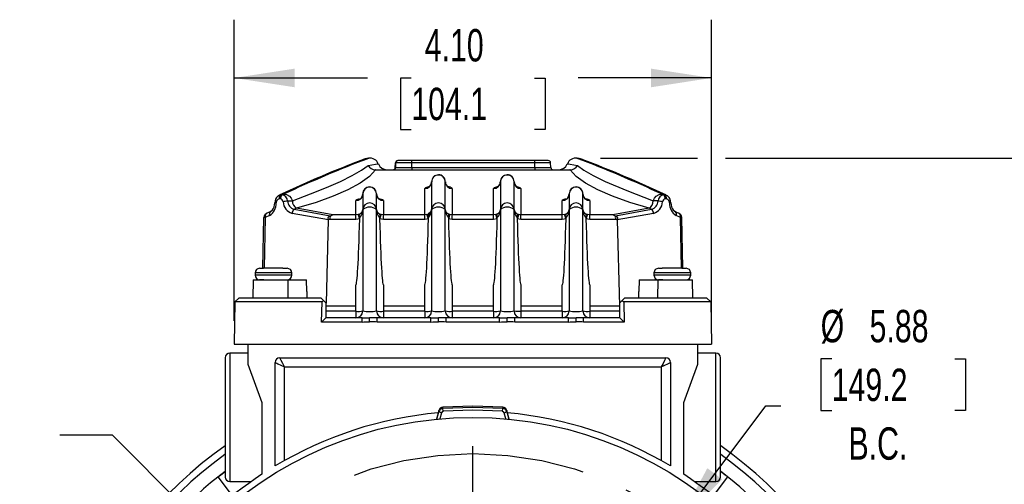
# Model space of a CAD drawing. Header units: inches. Extents: x 0 to 44, y 0 to 34.
# Tile 9 of 18: x 31.3 to 39.7, y 12.9 to 16.9. Entities that reach past the tile are written whole.
import ezdxf

# ---------------------------------------------------------------- set-up
doc = ezdxf.new("R2010")
doc.units = ezdxf.units.IN
doc.header["$LTSCALE"] = 4
doc.header["$MEASUREMENT"] = 0
doc.linetypes.add('CENTERX2', pattern=[0.8, 0.5, -0.1, 0.1, -0.1])
doc.layers.add('CENTER', color=40, linetype='CENTERX2')
doc.layers.add('DIMENSIONS', color=140, linetype='Continuous', lineweight=25)
doc.styles.add('SLDTEXTSTYLE0', font='TXT', dxfattribs={"width": 0.7})
doc.dimstyles.new('SLDDIMSTYLE1', dxfattribs={"dimtxt": 0.277778, "dimasz": 0.52, "dimexe": 0, "dimexo": 0.0625, "dimgap": 0.069444, "dimtad": 0, "dimtih": 1, "dimtoh": 1, "dimrnd": 1e-09, "dimzin": 12, "dimdsep": 46, "dimtxsty": 'SLDTEXTSTYLE0', "dimsah": 1, "dimcen": 0.09, "dimadec": 0, "dimazin": 3, "dimtfac": 1, "dimtofl": 0, "dimtmove": 0, "dimatfit": 3, "dimfxl": 0, "dimfrac": 2, "dimtolj": 1, "dimtzin": 12, "dimarcsym": 0})
doc.dimstyles.new('SLDDIMSTYLE4', dxfattribs={"dimtxt": 0.277778, "dimasz": 0.52, "dimexe": 0, "dimexo": 0.0625, "dimgap": 0.069444, "dimtad": 0, "dimtih": 1, "dimtoh": 1, "dimrnd": 1e-09, "dimzin": 12, "dimdsep": 46, "dimtxsty": 'SLDTEXTSTYLE0', "dimsah": 1, "dimcen": 0, "dimadec": 0, "dimazin": 3, "dimtfac": 1, "dimtofl": 0, "dimtmove": 0, "dimatfit": 3, "dimfxl": 0, "dimfrac": 2, "dimtolj": 1, "dimtzin": 12, "dimarcsym": 0})
doc.dimstyles.new('SLDDIMSTYLE5', dxfattribs={"dimtxt": 0.277778, "dimasz": 0.52, "dimexe": 0, "dimexo": 0.0625, "dimgap": 0.069444, "dimtad": 0, "dimtih": 1, "dimtoh": 1, "dimrnd": 1e-09, "dimzin": 4, "dimdsep": 46, "dimtxsty": 'SLDTEXTSTYLE0', "dimsah": 1, "dimcen": 0.09, "dimadec": 0, "dimazin": 1, "dimtfac": 1, "dimtofl": 0, "dimtmove": 0, "dimatfit": 3, "dimfxl": 0, "dimfrac": 2, "dimtolj": 1, "dimtzin": 12, "dimarcsym": 0})

# ---------------------------------------------------------------- blocks, each defined once
blk = doc.blocks.new('_D_8')
at = {"layer": 'DIMENSIONS'}
for p, q in [((38.2591, 13.9549), (38.1658, 13.9549)), ((38.1658, 13.9549), (38.1658, 13.5132)), ((39.3158, 13.9549), (39.4091, 13.9549)), ((39.4091, 13.9549), (39.4091, 13.5132)), ((36.9433, 12.553), (37.6936, 13.5514)), ((37.6936, 13.5514), (37.8225, 13.5514)), ((38.1658, 13.5132), (38.2591, 13.5132)), ((39.4091, 13.5132), (39.3158, 13.5132))]:
    blk.add_line(p, q, dxfattribs=at)
blk.add_solid([(36.9433, 12.553), (37.3197, 12.9207), (37.1918, 13.0168)], dxfattribs=at)
at = {"layer": 'DIMENSIONS', "char_height": 0.27778, "attachment_point": 1, "style": 'SLDTEXTSTYLE0'}
for s, insert in [('%%c', (38.1648, 14.3752)), ('5.88', (38.5845, 14.3752)), ('149.2', (38.2591, 13.8712)), ('B.C.', (38.4036, 13.3673))]:
    blk.add_mtext(s, dxfattribs=dict(at, insert=insert))
blk = doc.blocks.new('_D_9')
at = {"layer": 'DIMENSIONS'}
for p, q in [((33.1294, 14.2826), (33.1294, 16.8662)), ((37.2278, 14.2826), (37.2278, 16.8662)), ((33.1294, 16.3662), (34.2737, 16.3662)), ((34.6502, 16.3657), (34.5569, 16.3657)), ((34.5569, 16.3657), (34.5569, 15.9239)), ((35.7069, 16.3657), (35.8003, 16.3657)), ((35.8003, 16.3657), (35.8003, 15.9239)), ((37.2278, 16.3662), (36.0835, 16.3662)), ((34.5569, 15.9239), (34.6502, 15.9239)), ((35.8003, 15.9239), (35.7069, 15.9239))]:
    blk.add_line(p, q, dxfattribs=at)
for points in [[(33.1294, 16.3662), (33.6494, 16.2862), (33.6494, 16.4462)], [(37.2278, 16.3662), (36.7078, 16.4462), (36.7078, 16.2862)]]:
    blk.add_solid(points, dxfattribs=at)
at = {"layer": 'DIMENSIONS', "char_height": 0.27778, "attachment_point": 1, "style": 'SLDTEXTSTYLE0'}
for s, insert in [('4.10', (34.7658, 16.7859)), ('104.1', (34.6502, 16.282))]:
    blk.add_mtext(s, dxfattribs=dict(at, insert=insert))
blk = doc.blocks.new('_D_10')
at = {"layer": 'DIMENSIONS'}
for p, q in [((36.2739, 15.6768), (37.1078, 15.6768)), ((37.3478, 15.6768), (40.9341, 15.6768)), ((40.4341, 15.6768), (40.4341, 13.4453)), ((39.9057, 12.9402), (39.8124, 12.9402)), ((39.8124, 12.9402), (39.8124, 12.4984)), ((40.9624, 12.9402), (41.0557, 12.9402)), ((41.0557, 12.9402), (41.0557, 12.4984)), ((39.8124, 12.4984), (39.9057, 12.4984)), ((40.4341, 10.2047), (40.4341, 12.4362)), ((41.0557, 12.4984), (40.9624, 12.4984)), ((38.7266, 10.2047), (40.9341, 10.2047))]:
    blk.add_line(p, q, dxfattribs=at)
for points in [[(40.4341, 15.6768), (40.3541, 15.1568), (40.5141, 15.1568)], [(40.4341, 10.2047), (40.5141, 10.7247), (40.3541, 10.7247)]]:
    blk.add_solid(points, dxfattribs=at)
at = {"layer": 'DIMENSIONS', "char_height": 0.27778, "attachment_point": 1, "style": 'SLDTEXTSTYLE0'}
for s, insert in [('5.47', (40.0212, 13.3605)), ('139.0', (39.9057, 12.8565))]:
    blk.add_mtext(s, dxfattribs=dict(at, insert=insert))
blk = doc.blocks.new('_D_13')
at = {"layer": 'DIMENSIONS'}
for p, q in [((32.0838, 13.2994), (31.6321, 13.2994)), ((32.991, 12.3923), (32.0838, 13.2994))]:
    blk.add_line(p, q, dxfattribs=at)
blk.add_solid([(32.991, 12.3923), (32.6799, 12.8166), (32.5667, 12.7034)], dxfattribs=at)
at = {"layer": 'DIMENSIONS', "char_height": 0.27778, "attachment_point": 1, "style": 'SLDTEXTSTYLE0'}
for s, insert in [('4X', (30.305, 13.6581)), ('%%c', (29.7078, 13.2152)), ('3/8-16', (30.1275, 13.2163))]:
    blk.add_mtext(s, dxfattribs=dict(at, insert=insert))
blk = doc.blocks.new('SW_CENTERMARKSYMBOL_5')
at = {"layer": 'CENTER', "color": 0}
for p, q in [((0, 0.2), (0, 3.348)), ((0, 0), (0, 0.1)), ((-0.2, 0), (-3.348, 0)), ((0, 0), (-0.1, 0)), ((0, 0), (0, -0.1)), ((0, 0), (0.1, 0)), ((0.2, 0), (3.348, 0)), ((0, -0.2), (0, -3.348))]:
    blk.add_line(p, q, dxfattribs=at)

msp = doc.modelspace()

# ---------------------------------------------------------------- linework, layer by layer
for p, q in [((34.2833, 15.6768), (34.2684, 15.6751)), ((34.2823, 15.6763), (34.2818, 15.6762)), ((34.5129, 15.5974), (34.515, 15.6378)), ((34.5184, 15.6378), (34.515, 15.6378)), ((34.5163, 15.5974), (34.5184, 15.6378)), ((34.6558, 15.6378), (34.5184, 15.6378)), ((34.6557, 15.6574), (34.5381, 15.6574)), ((35.7097, 15.6574), (34.6557, 15.6574)), ((34.6558, 15.5974), (34.6558, 15.6378)), ((35.7098, 15.6378), (34.6558, 15.6378)), ((34.7014, 15.6576), (34.7013, 15.6574)), ((35.8265, 15.6574), (35.7097, 15.6574)), ((35.7098, 15.5974), (35.7098, 15.6378)), ((35.8462, 15.6378), (35.7098, 15.6378)), ((35.8483, 15.5974), (35.8462, 15.6378)), ((36.0888, 15.6751), (36.0738, 15.6768)), ((36.0754, 15.6762), (36.0749, 15.6763)), ((34.3453, 15.5787), (34.3431, 15.5787)), ((34.3453, 15.5787), (36.0119, 15.5787)), ((34.5129, 15.5974), (34.5163, 15.5974)), ((34.5163, 15.5974), (34.6558, 15.5974)), ((34.6558, 15.5974), (35.7098, 15.5974)), ((35.7098, 15.5974), (35.8483, 15.5974)), ((36.0141, 15.5787), (36.0119, 15.5787)), ((34.8243, 15.475), (34.8243, 15.2372)), ((34.9424, 15.2372), (34.9424, 15.475)), ((35.4148, 15.475), (35.4148, 15.2372)), ((35.5329, 15.2372), (35.5329, 15.475)), ((34.7652, 15.1915), (34.7652, 15.4168)), ((35.0014, 15.4168), (35.0014, 15.1915)), ((35.3558, 15.1915), (35.3558, 15.4168)), ((35.592, 15.4168), (35.592, 15.1915)), ((33.5259, 15.328), (33.5151, 15.328)), ((33.5241, 15.3635), (33.5427, 15.3688)), ((33.5304, 15.3625), (33.5427, 15.3688)), ((33.5413, 15.3625), (33.5304, 15.3625)), ((33.5536, 15.3688), (33.5413, 15.3625)), ((33.5427, 15.3688), (33.5536, 15.3688)), ((33.62, 15.3125), (33.6293, 15.3121)), ((34.1747, 15.1915), (34.1747, 15.313)), ((34.2337, 15.3712), (34.2337, 15.2372)), ((34.3518, 15.2372), (34.3518, 15.3712)), ((34.4109, 15.313), (34.4109, 15.1915)), ((35.9463, 15.1915), (35.9463, 15.313)), ((36.0054, 15.3712), (36.0054, 15.2372)), ((36.1235, 15.2372), (36.1235, 15.3712)), ((36.1825, 15.313), (36.1825, 15.1915)), ((36.7371, 15.3125), (36.7279, 15.3121)), ((36.8036, 15.3688), (36.8159, 15.3625)), ((36.8144, 15.3688), (36.8036, 15.3688)), ((36.8144, 15.3688), (36.8268, 15.3625)), ((36.8144, 15.3688), (36.8336, 15.3634)), ((36.8268, 15.3625), (36.8159, 15.3625)), ((36.8421, 15.328), (36.8313, 15.328)), ((36.8522, 15.3521), (36.8339, 15.3638)), ((33.4386, 15.216), (33.4021, 15.199)), ((33.449, 15.2232), (33.4116, 15.206)), ((33.455, 15.2278), (33.4386, 15.216)), ((33.4563, 15.2291), (33.4463, 15.2218)), ((33.9541, 15.1804), (33.644, 15.2372)), ((33.9779, 15.1915), (33.6659, 15.2472)), ((34.2337, 15.2372), (34.2337, 14.3661)), ((34.3518, 14.366), (34.3518, 15.2372)), ((34.8243, 15.2372), (34.8153, 15.2139)), ((34.8243, 15.2372), (34.8243, 14.3661)), ((34.9424, 14.366), (34.9424, 15.2372)), ((35.4148, 15.2372), (35.4148, 14.366)), ((35.5329, 14.366), (35.5329, 15.2372)), ((36.0054, 15.2372), (36.0054, 14.366)), ((36.1235, 14.366), (36.1235, 15.2372)), ((36.6913, 15.2472), (36.3793, 15.1915)), ((36.7132, 15.2372), (36.4031, 15.1804)), ((36.9109, 15.2218), (36.9009, 15.2291)), ((36.9186, 15.216), (36.9021, 15.2279)), ((36.9082, 15.2232), (36.9456, 15.206)), ((36.9551, 15.199), (36.9186, 15.216)), ((33.3769, 14.7322), (33.3845, 15.1677)), ((33.3845, 15.1683), (33.3846, 15.1687)), ((33.3845, 15.1677), (33.3845, 15.1683)), ((33.3961, 15.1677), (33.3885, 14.7322)), ((33.4325, 15.1845), (33.3961, 15.1677)), ((33.4021, 15.199), (33.4035, 15.2009)), ((33.4116, 15.206), (33.4035, 15.2009)), ((33.4035, 15.2009), (33.4035, 15.2017)), ((33.9392, 15.1477), (33.6271, 15.2041)), ((33.9215, 14.4323), (33.9392, 15.1477)), ((33.9392, 15.1477), (33.9393, 15.15)), ((33.9437, 15.1527), (33.9393, 15.15)), ((34.1747, 15.1527), (33.9437, 15.1527)), ((33.9541, 15.1804), (33.9531, 15.1796)), ((34.1747, 15.1915), (33.9779, 15.1915)), ((34.1943, 15.195), (34.1747, 15.1915)), ((34.1747, 15.1527), (34.1747, 15.1915)), ((34.2074, 15.1584), (34.1747, 15.1527)), ((34.2074, 15.1584), (34.1943, 15.195)), ((34.2074, 15.1584), (34.2077, 15.1692)), ((34.3778, 15.1692), (34.3781, 15.1584)), ((34.3912, 15.195), (34.3781, 15.1584)), ((34.4109, 15.1527), (34.3781, 15.1584)), ((34.4109, 15.1915), (34.3912, 15.195)), ((34.7652, 15.1915), (34.4109, 15.1915)), ((34.4109, 15.1527), (34.4109, 15.1915)), ((34.7652, 15.1527), (34.4109, 15.1527)), ((34.7849, 15.195), (34.7652, 15.1915)), ((34.7652, 15.1527), (34.7652, 15.1915)), ((34.798, 15.1584), (34.7652, 15.1527)), ((34.798, 15.1584), (34.7849, 15.195)), ((34.798, 15.1584), (34.7982, 15.1692)), ((34.8153, 15.2139), (34.7982, 15.2008)), ((34.9684, 15.1692), (34.9687, 15.1584)), ((34.9818, 15.195), (34.9687, 15.1584)), ((35.0014, 15.1527), (34.9687, 15.1584)), ((35.0014, 15.1915), (34.9818, 15.195)), ((35.3558, 15.1915), (35.0014, 15.1915)), ((35.0014, 15.1527), (35.0014, 15.1915)), ((35.3558, 15.1527), (35.0014, 15.1527)), ((35.3754, 15.195), (35.3558, 15.1915)), ((35.3558, 15.1527), (35.3558, 15.1915)), ((35.3885, 15.1584), (35.3558, 15.1527)), ((35.3885, 15.1584), (35.3754, 15.195)), ((35.3885, 15.1584), (35.3888, 15.1692)), ((35.5589, 15.1692), (35.5592, 15.1584)), ((35.5723, 15.195), (35.5592, 15.1584)), ((35.592, 15.1527), (35.5592, 15.1584)), ((35.592, 15.1915), (35.5723, 15.195)), ((35.9463, 15.1915), (35.592, 15.1915)), ((35.592, 15.1527), (35.592, 15.1915)), ((35.9463, 15.1527), (35.592, 15.1527)), ((35.966, 15.195), (35.9463, 15.1915)), ((35.9463, 15.1527), (35.9463, 15.1915)), ((35.9791, 15.1584), (35.9463, 15.1527)), ((35.9791, 15.1584), (35.966, 15.195)), ((35.9791, 15.1584), (35.9793, 15.1692)), ((36.1495, 15.1692), (36.1498, 15.1584)), ((36.1629, 15.195), (36.1498, 15.1584)), ((36.1825, 15.1527), (36.1498, 15.1584)), ((36.1825, 15.1915), (36.1629, 15.195)), ((36.3793, 15.1915), (36.1825, 15.1915)), ((36.1825, 15.1527), (36.1825, 15.1915)), ((36.4135, 15.1527), (36.1825, 15.1527)), ((36.4031, 15.1804), (36.4041, 15.1796)), ((36.4179, 15.15), (36.4135, 15.1527)), ((36.418, 15.1477), (36.4179, 15.15)), ((36.7301, 15.2041), (36.418, 15.1477)), ((36.418, 15.1477), (36.4363, 14.4089)), ((36.9611, 15.1677), (36.9247, 15.1845)), ((36.9537, 15.2009), (36.9456, 15.206)), ((36.9537, 15.2017), (36.9456, 15.206)), ((36.9537, 15.2017), (36.9537, 15.2009)), ((36.9551, 15.199), (36.9537, 15.2009)), ((36.9687, 14.7322), (36.9611, 15.1677)), ((36.9726, 15.1687), (36.9726, 15.1683)), ((36.9726, 15.1683), (36.9726, 15.1677)), ((36.9802, 14.7322), (36.9726, 15.1677)), ((33.3479, 14.7322), (33.38, 14.7322)), ((33.466, 14.7322), (33.38, 14.7322)), ((33.5469, 14.7322), (33.466, 14.7322)), ((33.5469, 14.7322), (33.5841, 14.7322)), ((36.7731, 14.7322), (36.8052, 14.7322)), ((36.8912, 14.7322), (36.8052, 14.7322)), ((36.9721, 14.7322), (36.8912, 14.7322)), ((36.9721, 14.7322), (37.0093, 14.7322)), ((33.2916, 14.6338), (33.2888, 14.4763)), ((33.2916, 14.6338), (33.589, 14.6338)), ((33.3085, 14.6929), (33.3085, 14.6732)), ((33.6235, 14.6929), (33.3085, 14.6929)), ((33.466, 14.6732), (33.3085, 14.6732)), ((33.3851, 14.6338), (33.3479, 14.6338)), ((33.6235, 14.6732), (33.466, 14.6732)), ((33.589, 14.6338), (33.5909, 14.4763)), ((33.589, 14.6338), (33.7519, 14.6338)), ((33.6235, 14.6732), (33.6235, 14.6929)), ((33.7531, 14.5337), (33.7519, 14.6338)), ((36.6053, 14.6338), (36.6041, 14.5337)), ((36.6053, 14.6338), (36.7682, 14.6338)), ((36.7337, 14.6929), (36.7337, 14.6732)), ((37.0487, 14.6929), (36.7337, 14.6929)), ((36.8912, 14.6732), (36.7337, 14.6732)), ((36.7663, 14.4763), (36.7682, 14.6338)), ((36.7682, 14.6338), (37.0656, 14.6338)), ((36.8103, 14.6338), (36.7731, 14.6338)), ((37.0487, 14.6732), (36.8912, 14.6732)), ((36.982, 14.6338), (36.9819, 14.6362)), ((37.0487, 14.6732), (37.0487, 14.6929)), ((37.0684, 14.4763), (37.0656, 14.6338)), ((34.1747, 14.3661), (34.1747, 14.5905)), ((34.4109, 14.5905), (34.4109, 14.3661)), ((34.7652, 14.3661), (34.7652, 14.5905)), ((35.0014, 14.5905), (35.0014, 14.3661)), ((35.3558, 14.3661), (35.3558, 14.5905)), ((35.592, 14.5905), (35.592, 14.3661)), ((35.9463, 14.3661), (35.9463, 14.5905)), ((36.1825, 14.5905), (36.1825, 14.3661)), ((33.1687, 14.4763), (33.1357, 14.4433)), ((33.8774, 14.4763), (33.1687, 14.4763)), ((33.7531, 14.5337), (33.7531, 14.4763)), ((33.8774, 14.4763), (33.8971, 14.4567)), ((33.8837, 14.4433), (33.8971, 14.4567)), ((33.8971, 14.4567), (33.9168, 14.437)), ((36.4404, 14.437), (36.4601, 14.4567)), ((36.4601, 14.4567), (36.4798, 14.4763)), ((36.4601, 14.4567), (36.4735, 14.4433)), ((37.1884, 14.4763), (36.4798, 14.4763)), ((36.6041, 14.4763), (36.6041, 14.5337)), ((37.1884, 14.4763), (37.2215, 14.4433)), ((33.1357, 14.4433), (33.1294, 14.0826)), ((33.8837, 14.4433), (33.1357, 14.4433)), ((33.8807, 14.271), (33.8837, 14.4433)), ((33.9168, 14.437), (33.9168, 14.307)), ((33.9168, 14.437), (33.9215, 14.4323)), ((33.9168, 14.4089), (34.1747, 14.4089)), ((34.4109, 14.4089), (34.7652, 14.4089)), ((35.0014, 14.4089), (35.3558, 14.4089)), ((35.592, 14.4089), (35.9463, 14.4089)), ((36.1825, 14.4089), (36.4363, 14.4089)), ((36.4404, 14.4089), (36.4363, 14.4089)), ((36.4404, 14.307), (36.4404, 14.437)), ((36.4735, 14.4433), (36.4765, 14.271)), ((37.2215, 14.4433), (36.4735, 14.4433)), ((37.2215, 14.4433), (37.2278, 14.0826)), ((33.9168, 14.307), (33.8807, 14.271)), ((33.9168, 14.3661), (34.1747, 14.3661)), ((34.2275, 14.307), (33.9168, 14.307)), ((34.1747, 14.364), (34.1747, 14.307)), ((34.2275, 14.271), (34.2275, 14.307)), ((34.2928, 14.2737), (34.2928, 14.3082)), ((34.3581, 14.271), (34.3581, 14.307)), ((34.818, 14.307), (34.3581, 14.307)), ((34.4109, 14.3661), (34.7652, 14.3661)), ((34.4109, 14.364), (34.4109, 14.307)), ((34.7652, 14.364), (34.7652, 14.307)), ((34.818, 14.271), (34.818, 14.307)), ((34.8833, 14.2737), (34.8833, 14.3082)), ((34.9486, 14.271), (34.9486, 14.307)), ((35.4086, 14.307), (34.9486, 14.307)), ((35.0014, 14.3661), (35.3558, 14.3661)), ((35.0014, 14.364), (35.0014, 14.307)), ((35.3558, 14.364), (35.3558, 14.307)), ((35.4086, 14.271), (35.4086, 14.307)), ((35.4739, 14.2737), (35.4739, 14.3082)), ((35.5392, 14.271), (35.5392, 14.307)), ((35.9991, 14.307), (35.5392, 14.307)), ((35.592, 14.3661), (35.9463, 14.3661)), ((35.592, 14.364), (35.592, 14.307)), ((35.9463, 14.364), (35.9463, 14.307)), ((35.9991, 14.271), (35.9991, 14.307)), ((36.0644, 14.2737), (36.0644, 14.3082)), ((36.1297, 14.271), (36.1297, 14.307)), ((36.4404, 14.307), (36.1297, 14.307)), ((36.1825, 14.3661), (36.4404, 14.3661)), ((36.1825, 14.364), (36.1825, 14.307)), ((36.4765, 14.271), (36.4404, 14.307)), ((34.2275, 14.271), (33.8807, 14.271)), ((34.818, 14.271), (34.3581, 14.271)), ((35.4086, 14.271), (34.9486, 14.271)), ((35.9991, 14.271), (35.5392, 14.271)), ((36.4765, 14.271), (36.1297, 14.271)), ((33.1294, 14.0826), (37.2278, 14.0826)), ((33.2475, 14.0826), (33.2475, 13.9094)), ((37.1097, 13.9094), (37.1097, 14.0826)), ((33.0526, 13.9645), (33.0526, 13.4527)), ((33.2475, 14.0039), (33.092, 14.0039)), ((33.092, 14.0039), (33.092, 12.9015)), ((33.5211, 13.9645), (36.8361, 13.9645)), ((37.2652, 14.0039), (37.1097, 14.0039)), ((37.2652, 13.4527), (37.2652, 14.0039)), ((37.3046, 13.4527), (37.3046, 13.9645)), ((33.2475, 13.9094), (33.3676, 13.5795)), ((33.4817, 13.0359), (33.4817, 13.9252)), ((33.5605, 13.0816), (33.5605, 13.8858)), ((33.5605, 13.8858), (36.7967, 13.8858)), ((36.7967, 13.8858), (36.7967, 13.0816)), ((36.8754, 13.9252), (36.8754, 13.0359)), ((36.9896, 13.5795), (37.1097, 13.9094)), ((33.3676, 13.5795), (33.3676, 12.9642)), ((34.9214, 13.5283), (34.9214, 13.5404)), ((34.9232, 13.5048), (34.9214, 13.5283)), ((35.4339, 13.5048), (35.4358, 13.5283)), ((35.4358, 13.5404), (35.4358, 13.5283)), ((36.9896, 12.9642), (36.9896, 13.5795)), ((33.0526, 13.4527), (33.0526, 12.9409)), ((34.8864, 13.5113), (34.8667, 13.4377)), ((34.87, 13.438), (34.8864, 13.4993)), ((34.8864, 13.4993), (34.8864, 13.5113)), ((34.9092, 13.4931), (34.8864, 13.4993)), ((34.9092, 13.4931), (34.8951, 13.4403)), ((35.4479, 13.4931), (35.4708, 13.4993)), ((35.4621, 13.4403), (35.4479, 13.4931)), ((35.4708, 13.5113), (35.4708, 13.4993)), ((35.4905, 13.4377), (35.4708, 13.5113)), ((35.4708, 13.4993), (35.4872, 13.438)), ((37.2652, 12.9015), (37.2652, 13.4527)), ((37.3046, 12.9409), (37.3046, 13.4527)), ((33.1144, 12.7804), (32.9917, 12.9432)), ((33.0024, 12.9518), (33.0526, 12.9896)), ((37.3655, 12.9432), (37.2428, 12.7804)), ((37.3547, 12.9518), (37.3046, 12.9896)), ((33.092, 12.9015), (33.2755, 12.9015)), ((33.2696, 12.9015), (33.2716, 12.8988)), ((37.0817, 12.9015), (37.2652, 12.9015)), ((37.0855, 12.8988), (37.0876, 12.9015))]:
    msp.add_line(p, q)
at = {"flags": 128}
for points in [[(34.2685, 15.6751), (34.253, 15.672), (34.2372, 15.6659)], [(36.12, 15.6659), (36.1041, 15.672), (36.0887, 15.6751)], [(33.6293, 15.3121), (33.7863, 15.371), (33.9234, 15.4264), (34.0419, 15.4784), (34.144, 15.5281), (34.2238, 15.5735), (34.2794, 15.6143)], [(34.3431, 15.5787), (34.2914, 15.5206), (34.2111, 15.4635), (34.1056, 15.4068), (33.9795, 15.3518), (33.8332, 15.2984), (33.6659, 15.2472)], [(34.2794, 15.6143), (34.3436, 15.6251), (34.3676, 15.628), (34.3663, 15.6275)], [(35.9909, 15.6275), (35.9895, 15.628), (36.0136, 15.6251), (36.0778, 15.6143)], [(36.6913, 15.2472), (36.526, 15.2977), (36.3783, 15.3515), (36.2526, 15.4064), (36.1466, 15.4632), (36.0659, 15.5205), (36.0141, 15.5787)], [(36.0778, 15.6143), (36.1326, 15.5739), (36.2121, 15.5286), (36.3152, 15.4784), (36.4992, 15.3995), (36.7279, 15.3121)], [(33.5242, 15.3632), (33.5068, 15.354), (33.5047, 15.3517)], [(33.5052, 15.3512), (33.5117, 15.3573), (33.5304, 15.3625)], [(33.5536, 15.3688), (33.5797, 15.3648), (33.6038, 15.3502)], [(33.5884, 15.3102), (33.6053, 15.3119), (33.62, 15.3125)], [(33.6038, 15.3502), (33.6189, 15.333), (33.6293, 15.3121)], [(36.7279, 15.3121), (36.7383, 15.333), (36.7534, 15.3502)], [(36.7687, 15.3102), (36.7518, 15.3119), (36.7371, 15.3125)], [(36.7534, 15.3502), (36.7775, 15.3648), (36.8036, 15.3688)], [(36.8268, 15.3625), (36.8455, 15.3573), (36.8518, 15.3515)], [(33.4035, 15.2016), (33.3954, 15.1952), (33.3891, 15.1865)], [(33.9393, 15.15), (33.9369, 15.1641), (33.9372, 15.1684), (33.9384, 15.1719), (33.94, 15.174), (33.9421, 15.1757), (33.9464, 15.1777), (33.9531, 15.1796)], [(33.9541, 15.1804), (33.9659, 15.1876), (33.9779, 15.1915)], [(36.4031, 15.1804), (36.3932, 15.1867), (36.3793, 15.1915)], [(36.4041, 15.1796), (36.4102, 15.1779), (36.4148, 15.1758), (36.4171, 15.1741), (36.4188, 15.1719), (36.4199, 15.1685), (36.4197, 15.1583), (36.4189, 15.1542), (36.4179, 15.15)], [(36.9677, 15.1871), (36.9615, 15.1954), (36.9537, 15.2016)], [(33.5605, 13.8858), (33.546, 13.9148), (33.5326, 13.9415), (33.5275, 13.9518), (33.5239, 13.959), (33.5218, 13.9631), (33.5211, 13.9645)], [(36.8361, 13.9645), (36.8354, 13.9631), (36.8333, 13.959), (36.8297, 13.9518), (36.8245, 13.9415), (36.8112, 13.9148), (36.7967, 13.8858)], [(33.4817, 13.9252), (33.4831, 13.9245), (33.4873, 13.9224), (33.4945, 13.9188), (33.5048, 13.9136), (33.5315, 13.9003), (33.5605, 13.8858)], [(36.7967, 13.8858), (36.8257, 13.9003), (36.8524, 13.9136), (36.8627, 13.9188), (36.8699, 13.9224), (36.8741, 13.9245), (36.8754, 13.9252)], [(35.4358, 13.5404), (35.1786, 13.5503), (34.9214, 13.5404)], [(35.4358, 13.5283), (35.1786, 13.5382), (34.9214, 13.5283)], [(35.4339, 13.5048), (35.1786, 13.5146), (34.9232, 13.5048)]]:
    msp.add_lwpolyline(points, dxfattribs=at)
msp.add_circle((35.1786, 10.2047), 3.248)
for centre, radius, start, end in [((38.2806, 5.1108), 11.3031, 110.94335, 114.8971), ((38.1943, 5.3583), 11.0384, 110.84041, 114.92279), ((38.2312, 5.3029), 11.0996, 110.84308, 114.92428), ((34.2961, 15.6034), 0.0745, 18.94965, 99.91547), ((34.5347, 15.6378), 0.0197, 90.00019, 180.00019), ((34.5381, 15.6378), 0.0197, 90.00019, 180.00019), ((33.2956, 15.6427), 1.3602, 359.7927, 0.62192), ((34.3496, 15.6427), 1.3602, 359.7927, 0.62192), ((35.8265, 15.6378), 0.0197, 359.99981, 89.99981), ((36.061, 15.6034), 0.0745, 80.08607, 161.04963), ((32.126, 5.3029), 11.0996, 65.07572, 69.15692), ((32.1629, 5.3583), 11.0384, 65.07721, 69.15959), ((32.0766, 5.1108), 11.3031, 65.1029, 69.05665), ((34.3458, 15.6584), 0.0797, 213.55496, 268.02136), ((34.4408, 15.6573), 0.0786, 202.02883, 269.93018), ((34.4932, 15.5984), 0.0197, 270.00017, 357.0002), ((34.4966, 15.5984), 0.0197, 270.00017, 357.0002), ((35.9207, 15.5928), 1.265, 179.79597, 180.64094), ((36.9748, 15.5928), 1.265, 179.79597, 180.64094), ((35.868, 15.5984), 0.0197, 182.9998, 269.99983), ((35.9164, 15.6573), 0.0786, 270.06982, 337.97117), ((36.0115, 15.658), 0.0793, 271.85733, 326.56618), ((34.7657, 15.4754), 0.0586, 269.55392, 359.54686), ((34.7786, 15.47), 0.0455, 294.26557, 4.88803), ((34.8829, 15.4745), 0.0586, 89.55392, 179.54686), ((34.8815, 15.4778), 0.0563, 88.13382, 182.87224), ((34.8856, 15.4783), 0.0558, 359.49144, 92.36521), ((34.8838, 15.4745), 0.0586, 0.45314, 90.44608), ((35.001, 15.4754), 0.0586, 180.45314, 270.44608), ((34.9909, 15.4717), 0.0482, 176.08575, 243.5804), ((35.3562, 15.4754), 0.0586, 269.55392, 359.54686), ((35.3692, 15.47), 0.0455, 294.26557, 4.88803), ((35.4734, 15.4745), 0.0586, 89.55392, 179.54686), ((35.472, 15.4778), 0.0563, 88.13382, 182.87224), ((35.4762, 15.4783), 0.0558, 359.49144, 92.36521), ((35.4743, 15.4745), 0.0586, 0.45314, 90.44608), ((35.5915, 15.4754), 0.0586, 180.45314, 270.44608), ((35.5814, 15.4717), 0.0482, 176.08575, 243.5804), ((34.2923, 15.3707), 0.0586, 89.55392, 179.54686), ((34.2909, 15.374), 0.0563, 88.13382, 182.87224), ((34.2951, 15.3745), 0.0558, 359.49144, 92.36521), ((34.2932, 15.3707), 0.0586, 0.45314, 90.44608), ((34.7987, 15.3843), 0.0467, 91.81762, 135.81569), ((34.961, 15.3707), 0.0613, 48.7794, 87.53587), ((35.3892, 15.3843), 0.0467, 91.81762, 135.81569), ((35.5586, 15.3844), 0.0466, 44.16641, 88.14964), ((36.064, 15.3707), 0.0586, 89.55392, 179.54686), ((36.0626, 15.374), 0.0563, 88.13382, 182.87224), ((36.0667, 15.3745), 0.0558, 359.49144, 92.36521), ((36.0649, 15.3707), 0.0586, 0.45314, 90.44608), ((33.5556, 15.2946), 0.0769, 130.06413, 180.86235), ((33.5212, 15.2972), 0.0314, 101.25732, 186.32584), ((33.5579, 15.3296), 0.0429, 129.90963, 182.16647), ((33.5688, 15.3296), 0.0429, 129.90923, 182.16609), ((33.5219, 15.3006), 0.0276, 2.48451, 81.62558), ((33.5332, 15.3078), 0.0553, 2.48441, 81.6255), ((33.606, 15.1337), 0.1774, 95.69611, 108.58028), ((33.6605, 15.3103), 0.1113, 184.37708, 252.54049), ((33.6686, 15.3136), 0.0803, 182.42664, 252.09239), ((33.6975, 15.3078), 0.0684, 176.38598, 242.47585), ((34.1751, 15.3716), 0.0586, 269.55392, 359.54686), ((34.2081, 15.2805), 0.0467, 91.81762, 135.81569), ((34.1881, 15.3662), 0.0455, 294.26557, 4.88803), ((34.4104, 15.3716), 0.0586, 180.45314, 270.44608), ((34.4003, 15.3678), 0.0482, 176.08575, 243.5804), ((34.3705, 15.2669), 0.0613, 48.7794, 87.53587), ((35.9468, 15.3716), 0.0586, 269.55392, 359.54686), ((35.9798, 15.2805), 0.0467, 91.81762, 135.81569), ((35.9597, 15.3662), 0.0455, 294.26557, 4.88803), ((36.1821, 15.3716), 0.0586, 180.45314, 270.44608), ((36.172, 15.3678), 0.0482, 176.08575, 243.5804), ((36.1491, 15.2806), 0.0466, 44.16641, 88.14964), ((36.65, 15.3133), 0.0779, 301.97341, 359.16475), ((36.6886, 15.3136), 0.0803, 287.89689, 357.58411), ((36.6967, 15.3103), 0.1113, 287.44721, 355.6359), ((36.824, 15.3078), 0.0553, 98.37448, 177.51556), ((36.7511, 15.1337), 0.1774, 71.41973, 84.30393), ((36.8353, 15.3006), 0.0276, 98.37442, 177.51549), ((36.7884, 15.3296), 0.0429, 357.83377, 50.09091), ((36.7993, 15.3296), 0.0429, 357.83338, 50.09052), ((36.836, 15.2972), 0.0314, 353.67343, 78.7425), ((36.8015, 15.2946), 0.0769, 359.14306, 49.85173), ((33.465, 15.1945), 0.034, 140.81312, 197.04478), ((33.3696, 15.2874), 0.1206, 301.42152, 3.00559), ((33.4644, 15.1899), 0.0366, 114.80202, 134.67595), ((33.3804, 15.2915), 0.0981, 319.55518, 1.48807), ((33.543, 17.4425), 2.1494, 268.29673, 268.58764), ((33.6749, 15.2006), 0.0479, 130.21412, 175.79677), ((33.6754, 15.1972), 0.0509, 100.72782, 128.18123), ((34.1416, 15.2335), 0.0922, 315.79459, 2.29141), ((34.1905, 15.2406), 0.0434, 293.36334, 355.4988), ((34.2928, 15.2339), 0.0591, 3.17936, 176.82064), ((34.2928, 15.1591), 0.0979, 52.89538, 127.10462), ((34.4431, 15.2331), 0.0914, 177.48598, 224.42801), ((34.3954, 15.2408), 0.0437, 184.77655, 246.36131), ((34.733, 15.2331), 0.0914, 315.57209, 2.51392), ((34.8833, 15.2339), 0.0591, 3.17936, 176.82064), ((34.8833, 15.1591), 0.0979, 52.89538, 127.10462), ((35.0345, 15.2335), 0.0922, 177.72094, 224.19306), ((34.9855, 15.2405), 0.0433, 184.43869, 246.69918), ((35.3227, 15.2335), 0.0922, 315.79459, 2.29141), ((35.3716, 15.2406), 0.0434, 293.36386, 355.49828), ((35.4739, 15.2339), 0.0591, 3.17936, 176.82064), ((35.4739, 15.1591), 0.0979, 52.89538, 127.10462), ((35.6242, 15.2331), 0.0914, 177.48598, 224.42801), ((35.5765, 15.2408), 0.0437, 184.77655, 246.36131), ((35.9133, 15.2335), 0.0922, 315.79459, 2.29141), ((35.9621, 15.2406), 0.0434, 293.36386, 355.49828), ((36.0644, 15.2339), 0.0591, 3.17936, 176.82064), ((36.0644, 15.1591), 0.0979, 52.89538, 127.10462), ((36.2147, 15.2331), 0.0914, 177.48598, 224.42801), ((36.167, 15.2408), 0.0437, 184.77655, 246.36131), ((36.6818, 15.1972), 0.0509, 51.81877, 79.27218), ((36.6823, 15.2006), 0.0479, 4.20504, 49.78741), ((36.9876, 15.2874), 0.1206, 176.99425, 238.57888), ((36.8155, 17.3922), 2.0991, 271.41024, 271.70814), ((36.9769, 15.2915), 0.0982, 178.52163, 220.40816), ((36.8928, 15.1899), 0.0366, 45.32404, 65.19798), ((36.8922, 15.1945), 0.034, 342.95611, 39.18722), ((33.4233, 15.1675), 0.0388, 120.76511, 178.87801), ((33.4227, 15.1668), 0.0382, 122.65029, 178.75254), ((33.3903, 14.9323), 0.2354, 88.59689, 91.40311), ((33.4239, 15.168), 0.0394, 121.24058, 179), ((33.4284, 15.1777), 0.0339, 140.96957, 197.17508), ((33.4443, 15.1344), 0.0787, 114.62516, 121.21772), ((33.9361, 15.1705), 0.0193, 293.31035, 28.1443), ((34.1514, 15.3126), 0.1252, 290.02539, 296.69829), ((34.2368, 15.185), 0.0331, 151.55382, 208.44618), ((34.434, 15.3124), 0.1249, 243.2941, 249.98222), ((34.3487, 15.185), 0.0331, 331.55382, 28.44618), ((34.7421, 15.3124), 0.1249, 290.01791, 296.70578), ((34.8274, 15.185), 0.0331, 151.5561, 208.4439), ((34.8944, 15.1581), 0.0968, 144.83387, 173.41439), ((35.0248, 15.3129), 0.1255, 243.31036, 249.96596), ((34.9393, 15.185), 0.0331, 331.55382, 28.44618), ((35.3325, 15.3126), 0.1252, 290.02539, 296.69829), ((35.4179, 15.185), 0.0331, 151.55382, 208.44618), ((35.6151, 15.3124), 0.1249, 243.2941, 249.98222), ((35.5298, 15.185), 0.0331, 331.55382, 28.44618), ((35.9231, 15.3126), 0.1252, 290.02539, 296.69829), ((36.0085, 15.185), 0.0331, 151.55382, 208.44618), ((36.2056, 15.3124), 0.1249, 243.2941, 249.98222), ((36.1204, 15.185), 0.0331, 331.55382, 28.44618), ((36.4212, 15.1705), 0.0194, 151.92285, 246.62249), ((36.9333, 15.168), 0.0394, 1, 58.75942), ((36.9339, 15.1675), 0.0388, 1.12191, 59.23489), ((36.9288, 15.1777), 0.0339, 342.82469, 39.03066), ((36.9345, 15.1668), 0.0382, 1.24743, 57.34975), ((36.9669, 14.9323), 0.2354, 88.59689, 91.40311), ((33.3479, 14.6929), 0.0394, 90, 180), ((33.5841, 14.6929), 0.0394, 0, 90), ((36.7731, 14.6929), 0.0394, 90, 180), ((37.0093, 14.6929), 0.0394, 0, 90), ((33.3479, 14.6732), 0.0394, 180, 270), ((33.5841, 14.6732), 0.0394, 270, 0), ((36.7731, 14.6732), 0.0394, 180, 270), ((37.0093, 14.6732), 0.0394, 270, 0), ((34.1747, 14.3661), 0.0591, 270, 359.95537), ((34.1992, 14.5112), 0.1492, 260.53162, 283.3767), ((34.1747, 14.3651), 0.00103, 269.53133, 90.46867), ((34.2058, 17.2796), 2.9726, 270.41767, 271.67629), ((34.2928, 14.7148), 0.3537, 260.38761, 279.60799), ((34.189, 6.8421), 7.4669, 88.70249, 89.20355), ((34.4109, 14.3661), 0.0591, 180.04843, 270.00022), ((34.3864, 14.5131), 0.1511, 256.77165, 279.32881), ((34.4109, 14.3651), 0.00103, 88.71243, 271.28757), ((34.7652, 14.3661), 0.0591, 270, 359.95565), ((34.7897, 14.5111), 0.1491, 260.5282, 283.38069), ((34.7652, 14.3651), 0.00103, 269.53133, 90.46867), ((34.7964, 17.2796), 2.9726, 270.41767, 271.67629), ((34.8833, 14.7148), 0.3537, 260.38729, 279.6079), ((34.7795, 6.8421), 7.4669, 88.70249, 89.20355), ((35.0014, 14.3661), 0.0591, 180.04854, 270.00022), ((34.9769, 14.5131), 0.1511, 256.7744, 279.3263), ((35.0014, 14.3651), 0.00103, 88.71243, 271.28757), ((35.3558, 14.3651), 0.00103, 269.53133, 90.46867), ((35.3558, 14.3661), 0.0591, 269.99999, 359.94915), ((35.3803, 14.5121), 0.1501, 260.59687, 283.29886), ((35.3869, 17.2796), 2.9726, 270.41767, 271.67629), ((35.4739, 14.7153), 0.3542, 260.4037, 279.5982), ((35.3701, 6.8421), 7.4669, 88.70249, 89.20355), ((35.592, 14.3661), 0.0591, 180.04843, 270.00022), ((35.5721, 14.6479), 0.2846, 262.09168, 274.00878), ((35.592, 14.3651), 0.00103, 88.71243, 271.28757), ((35.9463, 14.3651), 0.00103, 269.53133, 90.46867), ((35.9463, 14.3661), 0.0591, 269.99999, 359.94915), ((35.9708, 14.5121), 0.1501, 260.59687, 283.29886), ((35.9775, 17.2796), 2.9726, 270.41767, 271.67629), ((36.0644, 14.7153), 0.3542, 260.4037, 279.5982), ((35.9606, 6.8421), 7.4669, 88.70249, 89.20355), ((36.1825, 14.3661), 0.0591, 180.04843, 270.00022), ((36.158, 14.5131), 0.1511, 256.77165, 279.32881), ((36.1825, 14.3651), 0.00103, 88.71243, 271.28757), ((34.1377, 17.1409), 2.8713, 271.79232, 273.09632), ((34.1999, 11.3331), 2.9421, 86.91936, 88.192), ((34.7282, 17.1409), 2.8713, 271.79232, 273.09632), ((34.7905, 11.3331), 2.9421, 86.91936, 88.192), ((35.3188, 17.1409), 2.8713, 271.79232, 273.09632), ((35.381, 11.3331), 2.9421, 86.91936, 88.192), ((35.9093, 17.1409), 2.8713, 271.79232, 273.09632), ((35.9716, 11.3331), 2.9421, 86.91936, 88.192), ((33.092, 13.9645), 0.0394, 90, 180), ((33.5211, 13.9252), 0.0394, 90, 180), ((36.8361, 13.9252), 0.0394, 360, 90), ((37.2652, 13.9645), 0.0394, 0, 90), ((34.9245, 13.5011), 0.0394, 94.43086, 164.93532), ((34.9245, 13.489), 0.0394, 94.4303, 164.93588), ((35.4327, 13.5011), 0.0394, 15.06412, 85.5697), ((35.4327, 13.489), 0.0394, 15.06468, 85.56914), ((35.1786, 10.2047), 3.3007, 95.16855, 120.93603), ((34.9244, 13.4891), 0.0157, 94.20436, 165.16862), ((35.4328, 13.4891), 0.0157, 14.83139, 85.79563), ((35.1786, 10.2047), 3.3007, 59.06397, 84.86762), ((35.1786, 10.2047), 3.6806, 125.31215, 250.24056), ((35.1786, 10.2047), 3.6806, 289.75944, 54.66913), ((35.1786, 10.2047), 3.6215, 126.02641, 249.99041), ((35.1786, 10.2047), 3.6215, 290.00959, 53.9735), ((35.1786, 10.2047), 3.5046, 127.38067, 168.46687), ((35.1786, 10.2047), 3.3007, 123.27588, 142.33532), ((33.092, 12.9409), 0.0394, 180, 270), ((35.1786, 10.2047), 3.3007, 37.66468, 56.72412), ((35.1786, 10.2047), 3.5046, 304.13595, 52.59606), ((37.2652, 12.9409), 0.0394, 270, 0)]:
    msp.add_arc(centre, radius, start, end)
for centre, start_param, end_param in [((34.1747, 17.9743), 3.141593, 3.729391), ((34.4109, 17.9743), 2.553794, 3.141593), ((34.7652, 17.9743), 3.141593, 3.729391), ((35.0014, 17.9743), 2.553794, 3.141593), ((35.3558, 17.9743), 3.141593, 3.729391), ((35.592, 17.9743), 2.553794, 3.141593), ((35.9463, 17.9743), 3.141593, 3.729391), ((36.1825, 17.9743), 2.553794, 3.141593)]:
    msp.add_ellipse(centre, major_axis=(0, 3.3838), ratio=0.017452, start_param=start_param, end_param=end_param)
at = {"layer": 'CENTER'}
msp.add_circle((35.1786, 10.2047), 2.9375, dxfattribs=at)

# ---------------------------------------------------------------- block references
msp.add_blockref('SW_CENTERMARKSYMBOL_5', (35.1786, 10.2047), dxfattribs=at)

# ---------------------------------------------------------------- dimensions: what is measured, and where the dimension line sits
at = {"layer": 'DIMENSIONS'}
dim = msp.add_linear_dim(base=(37.2278, 16.3662), p1=(33.1294, 14.0826), p2=(37.2278, 14.0826), dimstyle='SLDDIMSTYLE5', dxfattribs=at)
dim.commit()
dim.dimension.update_dxf_attribs({"geometry": '_D_9', "text_midpoint": (35.1786, 16.3662), "dimtype": 160})
dim = msp.add_linear_dim(base=(40.4341, 10.2047), p1=(36.0739, 15.6768), p2=(38.5266, 10.2047), angle=90, dimstyle='SLDDIMSTYLE1', dxfattribs=at)
dim.commit()
dim.dimension.update_dxf_attribs({"geometry": '_D_10', "text_midpoint": (40.4341, 12.9408), "dimtype": 160})
for p1, p2, text, picture, middle in [((33.4139, 7.8564), (36.9433, 12.553), '<>\\PB.C.', '_D_8', (38.7875, 13.734)), ((33.2119, 12.1713), (32.991, 12.3923), '4X\\P%%c3/8-16', '_D_13', (30.545, 13.2994))]:
    dim = msp.add_diameter_dim_2p(p1=p1, p2=p2, text=text, dimstyle='SLDDIMSTYLE4', dxfattribs=at)
    dim.commit()
    dim.dimension.update_dxf_attribs({"geometry": picture, "text_midpoint": middle, "dimtype": 163})

doc.saveas('drawing.dxf')
